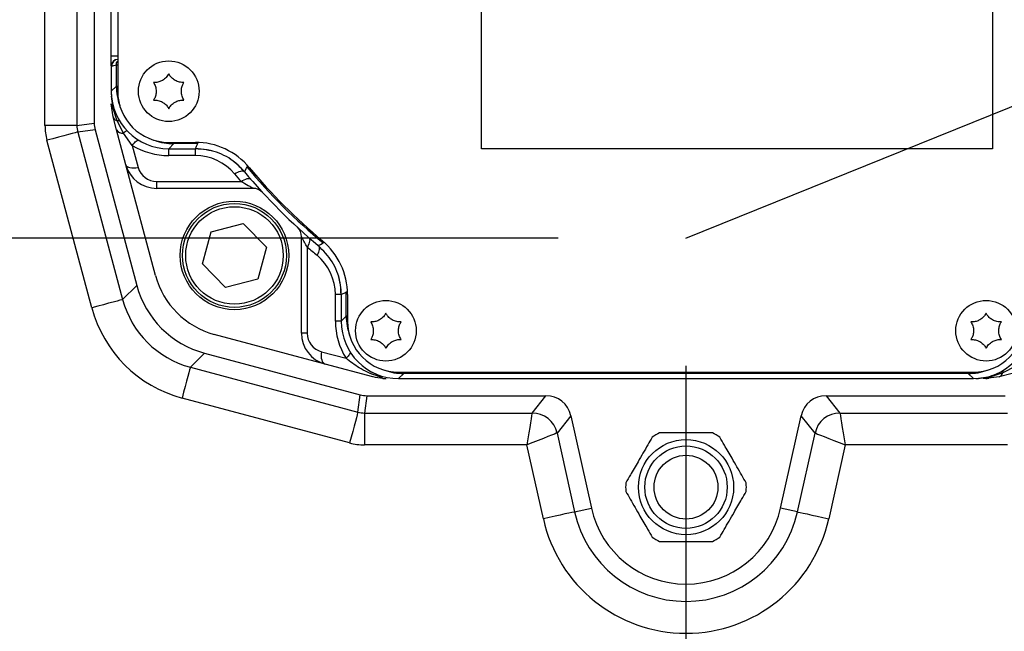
# Model space of a CAD drawing. Extents: x 0 to 8410, y 0 to 5940.
# Tile 98 of 158: x 4577 to 4731, y 2471 to 2567. Entities that reach past the tile are written whole.
import ezdxf

# ---------------------------------------------------------------- set-up
doc = ezdxf.new("R2010")
doc.units = 0
doc.header["$LTSCALE"] = 10
doc.layers.get('0').update_dxf_attribs({"linetype": 'CONTINUOUS'})
doc.styles.add('SLDTEXTSTYLE0', font='TXT', dxfattribs={"width": 0.605})
doc.dimstyles.new('SLDDIMSTYLE0', dxfattribs={"dimtxt": 50, "dimasz": 50, "dimexe": 0, "dimexo": 0.0625, "dimgap": 12.5, "dimtad": 0, "dimtih": 1, "dimtoh": 1, "dimdec": 0, "dimrnd": 1e-09, "dimzin": 12, "dimtxsty": 'SLDTEXTSTYLE0', "dimsah": 1, "dimcen": 0, "dimazin": 3, "dimtfac": 1, "dimtofl": 0, "dimtmove": 0, "dimatfit": 3, "dimtolj": 1, "dimtzin": 12})
doc.dimstyles.new('SLDDIMSTYLE1', dxfattribs={"dimtxt": 50, "dimasz": 50, "dimexe": 0, "dimexo": 0.0625, "dimgap": 12.5, "dimtad": 1, "dimdec": 1, "dimrnd": 1e-09, "dimzin": 12, "dimtxsty": 'SLDTEXTSTYLE0', "dimsah": 1, "dimcen": 0.09, "dimazin": 3, "dimtfac": 1, "dimtofl": 0, "dimtmove": 0, "dimatfit": 3, "dimtolj": 1, "dimtzin": 12})
doc.dimstyles.new('SLDDIMSTYLE2', dxfattribs={"dimtxt": 50, "dimasz": 50, "dimexe": 0, "dimexo": 0.0625, "dimgap": 12.5, "dimtad": 1, "dimdec": 0, "dimrnd": 1e-09, "dimzin": 12, "dimtxsty": 'SLDTEXTSTYLE0', "dimsah": 1, "dimcen": 0.09, "dimazin": 3, "dimtfac": 1, "dimtofl": 0, "dimtmove": 0, "dimatfit": 3, "dimtolj": 1, "dimtzin": 12})

# ---------------------------------------------------------------- blocks, each defined once
blk = doc.blocks.new('_D')
at = {"color": 7, "linetype": 'CONTINUOUS'}
for p, q in [((5541.69, 2880.46), (5679.6, 2936.17)), ((5679.6, 2936.17), (5868.77, 2936.17)), ((4681.63, 2533.02), (5541.69, 2880.46))]:
    blk.add_line(p, q, dxfattribs=at)
blk.add_solid([(5541.69, 2880.46), (5590.86, 2892.24), (5585.24, 2906.14)], dxfattribs=at)
at = {"color": 7, "linetype": 'CONTINUOUS', "insert": (5704.6, 3000.63), "char_height": 50, "attachment_point": 1, "style": 'SLDTEXTSTYLE0'}
blk.add_mtext('R928', dxfattribs=at)
blk = doc.blocks.new('_D_1')
at = {"color": 7, "linetype": 'CONTINUOUS'}
for p, q in [((4681.63, 2513.02), (4681.63, 1264.41)), ((4261.63, 1476.98), (4261.63, 1264.41)), ((4681.63, 1279.41), (4261.63, 1279.41))]:
    blk.add_line(p, q, dxfattribs=at)
for points in [[(4261.63, 1279.41), (4311.63, 1271.91), (4311.63, 1286.91)], [(4681.63, 1279.41), (4631.63, 1286.91), (4631.63, 1271.91)]]:
    blk.add_solid(points, dxfattribs=at)
at = {"color": 7, "linetype": 'CONTINUOUS', "insert": (4414.34, 1343.86), "char_height": 50, "attachment_point": 1, "style": 'SLDTEXTSTYLE0'}
blk.add_mtext('420', dxfattribs=at)
blk = doc.blocks.new('_D_5')
at = {"color": 7, "linetype": 'CONTINUOUS'}
for p, q in [((7748.62, 2513.02), (7748.62, 776.49)), ((4261.63, 1476.98), (4261.63, 776.49)), ((4261.63, 791.49), (7748.62, 791.49))]:
    blk.add_line(p, q, dxfattribs=at)
for points in [[(4261.63, 791.49), (4311.63, 783.99), (4311.63, 798.99)], [(7748.62, 791.49), (7698.62, 798.99), (7698.62, 783.99)]]:
    blk.add_solid(points, dxfattribs=at)
at = {"color": 7, "linetype": 'CONTINUOUS', "insert": (5928.74, 855.94), "char_height": 50, "attachment_point": 1, "style": 'SLDTEXTSTYLE0'}
blk.add_mtext('3487', dxfattribs=at)
blk = doc.blocks.new('_D_6')
at = {"color": 7, "linetype": 'CONTINUOUS'}
for p, q in [((4661.63, 2533.02), (3022.36, 2533.02)), ((3037.36, 1533.02), (3037.36, 2533.02)), ((4543.1, 1533.02), (3022.36, 1533.02))]:
    blk.add_line(p, q, dxfattribs=at)
for points in [[(3037.36, 2533.02), (3029.86, 2483.02), (3044.86, 2483.02)], [(3037.36, 1533.02), (3044.86, 1583.02), (3029.86, 1583.02)]]:
    blk.add_solid(points, dxfattribs=at)
at = {"color": 7, "linetype": 'CONTINUOUS', "insert": (2972.9, 1956.63), "char_height": 50, "attachment_point": 1, "rotation": 90, "style": 'SLDTEXTSTYLE0'}
blk.add_mtext('1000', dxfattribs=at)
blk = doc.blocks.new('_D_7')
at = {"color": 7, "linetype": 'CONTINUOUS'}
for p, q in [((4661.63, 4113.02), (3022.36, 4113.02)), ((3037.36, 2533.02), (3037.36, 4113.02)), ((4661.63, 2533.02), (3022.36, 2533.02))]:
    blk.add_line(p, q, dxfattribs=at)
for points in [[(3037.36, 4113.02), (3029.86, 4063.02), (3044.86, 4063.02)], [(3037.36, 2533.02), (3044.86, 2583.02), (3029.86, 2583.02)]]:
    blk.add_solid(points, dxfattribs=at)
at = {"color": 7, "linetype": 'CONTINUOUS', "insert": (2972.9, 3246.63), "char_height": 50, "attachment_point": 1, "rotation": 90, "style": 'SLDTEXTSTYLE0'}
blk.add_mtext('1580', dxfattribs=at)
blk = doc.blocks.new('_D_9')
at = {"color": 7, "linetype": 'CONTINUOUS'}
for p, q in [((6136.63, 4639.08), (2746.63, 4639.08)), ((2761.63, 4639.08), (2761.63, 1533.02)), ((3861.91, 1533.02), (2746.63, 1533.02))]:
    blk.add_line(p, q, dxfattribs=at)
for points in [[(2761.63, 4639.08), (2754.13, 4589.08), (2769.13, 4589.08)], [(2761.63, 1533.02), (2769.13, 1583.02), (2754.13, 1583.02)]]:
    blk.add_solid(points, dxfattribs=at)
at = {"color": 7, "linetype": 'CONTINUOUS', "insert": (2697.18, 3009.66), "char_height": 50, "attachment_point": 1, "rotation": 90, "style": 'SLDTEXTSTYLE0'}
blk.add_mtext('3106', dxfattribs=at)

msp = doc.modelspace()

# ---------------------------------------------------------------- linework, layer by layer
at = {"color": 7, "linetype": 'CONTINUOUS'}
for p, q in [((4649.634065, 2547.021796), (4649.634065, 2653.021743)), ((4729.634049, 2653.021743), (4729.634049, 2547.021796)), ((4588.959457, 2651.018431), (4588.959457, 2551.025082)), ((4592.634054, 2646.021773), (4592.634054, 2556.02174)), ((4591.634067, 2561.521699), (4591.634067, 2640.521695)), ((4592.634054, 2561.521699), (4591.634067, 2561.521699)), ((4591.634067, 2560.004165), (4591.634067, 2561.521699)), ((4591.634067, 2560.004165), (4591.634067, 2556.020309)), ((4592.616739, 2561.003973), (4592.634054, 2561.00433)), ((4591.634067, 2555.629303), (4591.658296, 2555.234958)), ((4591.658296, 2555.234958), (4591.732266, 2554.695775)), ((4591.906639, 2552.004387), (4591.634067, 2554.074933)), ((4592.455538, 2549.956014), (4591.906639, 2552.004387)), ((4589.095654, 2549.990346), (4595.627071, 2525.614907)), ((4593.912901, 2544.51697), (4592.455538, 2549.956014)), ((4600.63404, 2548.021724), (4604.796561, 2548.021724)), ((4600.63267, 2547.021796), (4604.797276, 2547.021796)), ((4607.42593, 2546.66989), (4606.634053, 2546.851446)), ((4729.634049, 2547.021796), (4649.634065, 2547.021796)), ((4598.56713, 2527.147164), (4593.912901, 2544.51697)), ((4613.856258, 2540.811111), (4598.742517, 2540.811111)), ((4607.27671, 2534.012606), (4612.305703, 2535.319974)), ((4612.305703, 2535.319974), (4615.952375, 2531.618347)), ((4605.894359, 2529.003729), (4607.27671, 2534.012606)), ((4621.423366, 2518.130233), (4621.423366, 2533.243944)), ((4615.952375, 2531.618347), (4614.570053, 2526.60947)), ((4609.541031, 2525.302162), (4605.894359, 2529.003729)), ((4614.570053, 2526.60947), (4609.541031, 2525.302162)), ((4627.63405, 2524.184932), (4627.63405, 2520.020356)), ((4628.634067, 2524.184276), (4628.634067, 2520.021726)), ((4625.129284, 2513.300587), (4607.759508, 2517.954816)), ((4606.227191, 2515.014757), (4630.602719, 2508.48334)), ((4632.616731, 2511.294355), (4625.129284, 2513.300587)), ((4636.634054, 2512.02171), (4726.634057, 2512.02171)), ((4732.699843, 2511.843194), (4730.651381, 2511.294355)), ((4633.977534, 2511.187841), (4634.168657, 2511.038591)), ((4634.168657, 2511.038591), (4634.687277, 2511.021723)), ((4636.632683, 2511.021723), (4726.635428, 2511.021723)), ((4727.026465, 2511.021723), (4727.420868, 2511.045982)), ((4727.420868, 2511.045982), (4727.960022, 2511.119952)), ((4728.580834, 2511.021723), (4728.104981, 2511.021723)), ((4730.651381, 2511.294355), (4728.580834, 2511.021723)), ((4631.637367, 2508.347143), (4659.706773, 2508.347143)), ((4703.561338, 2508.347143), (4731.630745, 2508.347143)), ((4663.609566, 2505.2148), (4666.819157, 2490.737368)), ((4696.448954, 2490.737368), (4699.658545, 2505.2148))]:
    msp.add_line(p, q, dxfattribs=at)
at = {"color": 8, "linetype": 'CONTINUOUS'}
for p, q in [((4581.250044, 2550.667931), (4581.250044, 2613.788773)), ((4586.246999, 2613.788773), (4586.246999, 2550.667931)), ((4591.669114, 2560.004761), (4591.634067, 2560.004165)), ((4592.428418, 2560.168912), (4592.634054, 2560.168912)), ((4592.428418, 2556.81472), (4592.428418, 2560.168912)), ((4591.634067, 2556.020309), (4592.428418, 2556.81472)), ((4592.428418, 2556.81472), (4592.634054, 2556.81472)), ((4591.915639, 2553.31104), (4591.658296, 2555.234958)), ((4592.547389, 2551.397135), (4591.915639, 2553.31104)), ((4586.246999, 2550.667931), (4581.250044, 2550.667931)), ((4586.246999, 2550.667931), (4588.959457, 2551.025082)), ((4593.524667, 2549.458076), (4592.547389, 2551.397135)), ((4589.095654, 2549.990346), (4586.383196, 2549.633314)), ((4586.383196, 2549.633314), (4593.412342, 2523.400177)), ((4594.920518, 2547.552993), (4593.524667, 2549.458076)), ((4588.585677, 2522.106876), (4581.556531, 2548.340012)), ((4594.920518, 2547.552993), (4595.844748, 2544.103672)), ((4601.42705, 2547.816088), (4600.63267, 2547.021796)), ((4601.42705, 2547.816088), (4601.42705, 2548.021724)), ((4605.170371, 2547.816088), (4601.42705, 2547.816088)), ((4605.170371, 2547.816088), (4605.170371, 2548.015405)), ((4600.63404, 2545.952727), (4600.63404, 2547.021796)), ((4604.796561, 2545.952727), (4600.63404, 2545.952727)), ((4604.796561, 2545.952727), (4604.796561, 2547.021796)), ((4598.742517, 2541.880061), (4611.954214, 2541.880061)), ((4598.742517, 2540.811111), (4598.742517, 2541.880061)), ((4624.800088, 2532.26458), (4624.927463, 2532.418718)), ((4622.32733, 2531.627883), (4622.32733, 2518.130233)), ((4593.412342, 2523.400177), (4595.627071, 2525.614907)), ((4626.730086, 2520.021726), (4626.730086, 2524.184276)), ((4627.63405, 2524.184276), (4626.730086, 2524.184276)), ((4628.62769, 2524.558057), (4628.428402, 2524.558057)), ((4628.428402, 2520.814707), (4628.428402, 2524.558057)), ((4627.63405, 2520.021726), (4626.730086, 2520.021726)), ((4627.63405, 2520.020356), (4628.428402, 2520.814707)), ((4628.634067, 2520.814707), (4628.428402, 2520.814707)), ((4622.32733, 2518.130233), (4621.423366, 2518.130233)), ((4606.227191, 2515.014757), (4604.012491, 2512.800028)), ((4624.550881, 2515.232434), (4628.395559, 2514.202287)), ((4604.012491, 2512.800028), (4630.245598, 2505.770912)), ((4637.427034, 2511.816074), (4636.632683, 2511.021723)), ((4637.427034, 2512.02171), (4637.427034, 2511.816074)), ((4725.841077, 2511.816074), (4637.427034, 2511.816074)), ((4725.841077, 2512.02171), (4725.841077, 2511.816074)), ((4726.635428, 2511.021723), (4725.841077, 2511.816074)), ((4731.258692, 2511.935105), (4729.344728, 2511.303295)), ((4733.19778, 2512.912323), (4731.258692, 2511.935105)), ((4729.344728, 2511.303295), (4727.420868, 2511.045982)), ((4628.952297, 2500.944187), (4602.71919, 2507.973363)), ((4630.245598, 2505.770912), (4630.602719, 2508.48334)), ((4631.637367, 2508.347143), (4631.280245, 2505.634655)), ((4657.529803, 2505.634655), (4659.706773, 2508.347143)), ((4703.561338, 2508.347143), (4705.738308, 2505.634655)), ((4631.280245, 2505.634655), (4657.529803, 2505.634655)), ((4631.280245, 2505.634655), (4631.280245, 2500.6377)), ((4705.738308, 2505.634655), (4731.987866, 2505.634655)), ((4663.609566, 2505.2148), (4661.432596, 2502.502372)), ((4701.835515, 2502.502372), (4699.658545, 2505.2148)), ((4661.432596, 2502.502372), (4664.170982, 2490.150263)), ((4699.097129, 2490.150263), (4701.835515, 2502.502372)), ((4656.727703, 2500.6377), (4631.280245, 2500.6377)), ((4659.292491, 2489.068736), (4656.727703, 2500.6377)), ((4706.540408, 2500.6377), (4703.97562, 2489.068736)), ((4731.987866, 2500.6377), (4706.540408, 2500.6377)), ((4664.170982, 2490.150263), (4666.819157, 2490.737368)), ((4699.097129, 2490.150263), (4696.448954, 2490.737368))]:
    msp.add_line(p, q, dxfattribs=at)
at = {"color": 8, "linetype": 'CONTINUOUS', "flags": 128}
for points in [[(4586.383196, 2549.633314), (4586.262377, 2549.600889), (4585.968616, 2549.522211), (4585.512729, 2549.400021), (4584.911468, 2549.23897), (4584.186914, 2549.044778), (4583.36574, 2548.824717), (4582.478048, 2548.586895), (4581.556531, 2548.340012)], [(4594.920518, 2547.552993), (4595.084341, 2547.754337), (4595.244737, 2547.93184), (4595.398309, 2548.081805), (4595.541807, 2548.201014), (4595.672252, 2548.286964), (4595.786842, 2548.337867), (4595.883222, 2548.352649), (4595.947089, 2548.337628)], [(4604.797276, 2547.021796), (4604.985954, 2547.423889), (4605.170371, 2547.816088)], [(4593.912901, 2544.51697), (4593.986811, 2544.36772), (4594.121577, 2544.240286), (4594.312819, 2544.138958), (4594.554247, 2544.066955), (4594.837966, 2544.026543), (4595.154645, 2544.019272), (4595.493944, 2544.045259), (4595.844748, 2544.103672)], [(4612.876894, 2544.187714), (4612.706484, 2543.85977), (4612.479897, 2543.422272)], [(4610.943558, 2543.07275), (4611.197712, 2543.226888), (4611.445489, 2543.353845), (4611.680688, 2543.450286), (4611.897381, 2543.514063), (4612.090143, 2543.543269), (4612.254175, 2543.537428), (4612.385335, 2543.496539), (4612.480315, 2543.421795)], [(4611.954214, 2541.880061), (4612.204017, 2542.037179), (4612.447592, 2542.167355), (4612.678917, 2542.267134), (4612.892242, 2542.334248), (4613.082262, 2542.367031), (4613.244297, 2542.364528), (4613.374295, 2542.326857), (4613.469007, 2542.254974)], [(4622.54438, 2533.136417), (4622.629674, 2533.032348), (4622.683438, 2532.896449), (4622.704419, 2532.732), (4622.69214, 2532.542636), (4622.64693, 2532.332649), (4622.569801, 2532.106747), (4622.462453, 2531.870057), (4622.32733, 2531.627883)], [(4624.034049, 2531.867971), (4624.123695, 2531.763484), (4624.181958, 2531.626155), (4624.207469, 2531.459143), (4624.199661, 2531.266202), (4624.158742, 2531.051924), (4624.085577, 2530.821075), (4623.981925, 2530.57902), (4623.850109, 2530.331244)], [(4624.034556, 2531.867613), (4624.370964, 2532.041778), (4624.800088, 2532.26458)], [(4628.428402, 2524.558057), (4628.036263, 2524.37364), (4627.63405, 2524.184932)], [(4593.412342, 2523.400177), (4593.291523, 2523.367812), (4592.997762, 2523.289074), (4592.541875, 2523.166944), (4591.940614, 2523.005833), (4591.21606, 2522.811701), (4590.394886, 2522.59164), (4589.507194, 2522.353818), (4588.585677, 2522.106876)], [(4624.550881, 2515.232434), (4624.503316, 2514.885833), (4624.492111, 2514.550199), (4624.517651, 2514.236321), (4624.579104, 2513.954093), (4624.674501, 2513.712456), (4624.800803, 2513.519217), (4624.954017, 2513.380458), (4625.129284, 2513.300587)], [(4629.005255, 2515.245308), (4629.027994, 2515.175273), (4629.027428, 2515.072276), (4628.995003, 2514.953245), (4628.931316, 2514.820387), (4628.837528, 2514.676084), (4628.715398, 2514.523079), (4628.567161, 2514.364173), (4628.395559, 2514.202287)], [(4604.012491, 2512.800028), (4603.980126, 2512.679209), (4603.901388, 2512.385418), (4603.779258, 2511.929561), (4603.618147, 2511.32827), (4603.424015, 2510.603775), (4603.203954, 2509.782543), (4602.966102, 2508.89491), (4602.71919, 2507.973363)], [(4630.245598, 2505.770912), (4630.213233, 2505.650033), (4630.134525, 2505.356302), (4630.012365, 2504.900386), (4629.851254, 2504.299154), (4629.657122, 2503.5746), (4629.437091, 2502.753426), (4629.199239, 2501.865734), (4628.952297, 2500.944187)], [(4657.529803, 2505.634655), (4657.509716, 2505.509605), (4657.4609, 2505.205442), (4657.385143, 2504.733493), (4657.285215, 2504.111041), (4657.164814, 2503.360917), (4657.028349, 2502.510776), (4656.880828, 2501.591791), (4656.727703, 2500.6377)], [(4705.738308, 2505.634655), (4705.758395, 2505.509605), (4705.807211, 2505.205442), (4705.882969, 2504.733493), (4705.982896, 2504.111041), (4706.103297, 2503.360917), (4706.239762, 2502.510776), (4706.387254, 2501.591791), (4706.540408, 2500.6377)], [(4661.432596, 2502.502372), (4661.314817, 2502.455642), (4661.028447, 2502.342154), (4660.584064, 2502.166082), (4659.998002, 2501.933803), (4659.291746, 2501.6539), (4658.491256, 2501.336624), (4657.625975, 2500.993718), (4656.727703, 2500.6377)], [(4701.835515, 2502.502372), (4701.953294, 2502.455642), (4702.239635, 2502.342154), (4702.684017, 2502.166082), (4703.27011, 2501.933803), (4703.976365, 2501.6539), (4704.776855, 2501.336624), (4705.642136, 2500.993718), (4706.540408, 2500.6377)], [(4664.170982, 2490.150263), (4664.048853, 2490.123202), (4663.751932, 2490.057339), (4663.291158, 2489.955236), (4662.683459, 2489.82047), (4661.951127, 2489.658167), (4661.121132, 2489.474108), (4660.223903, 2489.275207), (4659.292491, 2489.068736)], [(4699.097129, 2490.150263), (4699.219259, 2490.123202), (4699.516179, 2490.057339), (4699.976953, 2489.955236), (4700.584652, 2489.82047), (4701.316985, 2489.658167), (4702.146979, 2489.474108), (4703.044178, 2489.275207), (4703.97562, 2489.068736)]]:
    msp.add_lwpolyline(points, dxfattribs=at)
at = {"color": 7, "linetype": 'CONTINUOUS'}
for centre, radius in [((4681.634054, 2533.021738), 240), ((4681.634054, 2533.021738), 239.9), ((4681.634054, 2533.021738), 239.75), ((4681.634054, 2533.021738), 188.5), ((4681.634054, 2533.021738), 180), ((4600.634054, 2556.021738), 4.75), ((4610.923376, 2530.31106), 8.5), ((4610.923376, 2530.31106), 8.135), ((4634.634054, 2518.521738), 4.75), ((4728.634054, 2518.521738), 4.75), ((4681.634054, 2494.021738), 7.45), ((4681.634054, 2494.021738), 5)]:
    msp.add_circle(centre, radius, dxfattribs=at)
at = {"color": 8, "linetype": 'CONTINUOUS'}
for centre, radius in [((4681.634054, 2533.021738), 238.265325), ((4681.634054, 2533.021738), 226.649285), ((4681.634054, 2533.021738), 222.784345), ((4681.634054, 2533.021738), 189.3), ((4681.634054, 2533.021738), 187.873855), ((4681.634054, 2533.021738), 180.626145), ((4681.634054, 2533.021738), 179.108271), ((4610.923376, 2530.31106), 7.635), ((4681.634054, 2494.021738), 6.45)]:
    msp.add_circle(centre, radius, dxfattribs=at)
at = {"color": 7, "linetype": 'CONTINUOUS'}
for centre, radius, start, end in [((4681.634054, 2533.021738), 221, 106.1773934, 193.8226066), ((4681.634054, 2533.021738), 190, 106.34299281, 193.65700719), ((4600.634054, 2556.021738), 8, 180, 270), ((4604.796563, 2537.021738), 11, 39.7918195, 90), ((4604.796563, 2537.021738), 10, 79.41178994, 90.00000001), ((4598.74253, 2545.81106), 5, 195, 270), ((4604.796563, 2537.021738), 10, 39.79181949, 56.77262458), ((4681.634054, 2601.021738), 90, 219.79141064, 230.20858936), ((4681.634054, 2601.021738), 89, 219.7918195, 230.2081805), ((4613.856244, 2538.81106), 2, 42.54764167, 90), ((4619.423376, 2533.243928), 2, 0, 47.45235833), ((4617.634054, 2524.184247), 11, 360, 50.2081805), ((4611.124154, 2530.511838), 13, 195, 255), ((4617.634054, 2524.184247), 10, 0.00000001, 16.98096819), ((4636.634054, 2520.021738), 8, 180, 270), ((4726.634054, 2520.021738), 8, 270, 360), ((4626.423376, 2518.130214), 5, 180, 255), ((4681.634054, 2494.021738), 9.45, 115.91139375, 124.08860625), ((4681.634054, 2494.021738), 9.45, 55.91139375, 64.08860625), ((4681.634054, 2494.021738), 9.45, 175.91139375, 184.08860625), ((4681.634054, 2494.021738), 9.45, 355.91139375, 4.08860625), ((4681.634054, 2494.021738), 15.174604, 192.5, 347.5), ((4681.634054, 2494.021738), 9.45, 235.91139375, 244.08860625), ((4681.634054, 2494.021738), 9.45, 295.91139375, 304.08860625), ((4681.634054, 2533.021738), 190, 196.34299281, 283.65700719)]:
    msp.add_arc(centre, radius, start, end, dxfattribs=at)
at = {"color": 8, "linetype": 'CONTINUOUS'}
for centre, radius, start, end in [((4681.634054, 2533.021738), 177.661387, 118.77720396, 61.22279604), ((4681.634054, 2533.021738), 130.983186, 138.71242582, 41.28757418), ((4681.634054, 2533.021738), 128.842014, 141.18051452, 38.81948548), ((4591.634206, 2562.004435), 2, 271, 293.39718082), ((4592.669064, 2560.004773), 0.99995, 91.0054141, 180.00071638), ((4592.858056, 2554.092257), 1.224111, 180.81088562, 219.65706368), ((4592.810546, 2552.316482), 0.956269, 199.04844342, 254.02658748), ((4591.87779, 2553.072083), 0.241936, 26.21499352, 80.99940288), ((4592.688057, 2550.991099), 0.429712, 51.85929774, 109.10833085), ((4593.356152, 2550.492995), 1.048548, 210.80506721, 279.24826162), ((4594.518773, 2548.521528), 1.365785, 107.5404894, 136.70764941), ((4600.634054, 2556.952719), 11, 238.70707113, 270), ((4604.796563, 2537.952719), 8, 39.7918195, 90), ((4604.177861, 2554.864422), 13.771901, 309.17202484, 310.00398376), ((4681.634054, 2601.021738), 89.205642, 219.57679247, 230.42320753), ((4598.74253, 2544.880079), 3, 195, 270), ((4681.634054, 2601.952719), 92, 219.7918195, 220.76540944), ((4682.730097, 2601.021738), 92, 228.96258061, 230.2081805), ((4618.730097, 2524.184247), 8, 360, 50.2081805), ((4637.730097, 2520.021738), 11, 180, 211.94086143), ((4625.327333, 2518.130214), 3, 180, 255), ((4730.339299, 2512.198334), 0.956333, 289.04624853, 344.02316688), ((4731.664184, 2512.075894), 0.429238, 141.83524519, 199.14737452), ((4728.563382, 2512.24606), 1.224461, 270.81665501, 309.65129429), ((4729.590787, 2511.262301), 0.249451, 119.85217813, 170.5410794), ((4657.525488, 2501.631717), 4.00294, 12.56245497, 89.93823789), ((4705.742623, 2501.631717), 4.00294, 90.06176211, 167.43754503), ((4681.634054, 2494.021738), 17.887057, 192.5, 347.5), ((4681.634054, 2494.021738), 22.884011, 192.5, 347.5)]:
    msp.add_arc(centre, radius, start, end, dxfattribs=at)
at = {"color": 7, "linetype": 'CONTINUOUS'}
for centre, major_axis, ratio, start_param, end_param in [((4592.634206, 2560.004133), (1, 0.017455), 0.9998476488, 1.5707963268, 3.1241420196), ((4600.635425, 2556.023109), (-6.3659, -6.3659), 0.9996954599, 5.497939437, 7.0684311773), ((4592.961888, 2551.025682), (3.968239, 0.522429), 0.9993802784, 3.0107731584, 3.2724121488), ((4610.122049, 2529.509733), (10.615221, 10.615221), 0.9991880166, 2.6183455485, 3.6648397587), ((4636.635425, 2520.023109), (-6.3659, -6.3659), 0.9996954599, 5.497939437, 7.0684311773), ((4726.632683, 2520.023109), (6.3659, -6.3659), 0.9996954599, 5.497939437, 7.0684311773), ((4631.637998, 2512.349572), (0.522429, 3.968239), 0.9993802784, 3.0107731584, 3.2724121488), ((4659.702858, 2504.344696), (2.506203, 3.122664), 0.9989990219, 5.6073590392, 6.9590115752), ((4703.56525, 2504.344696), (2.506203, -3.122664), 0.9989990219, 2.4657663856, 3.8174189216)]:
    msp.add_ellipse(centre, major_axis=major_axis, ratio=ratio, start_param=start_param, end_param=end_param, dxfattribs=at)
at = {"color": 8, "linetype": 'CONTINUOUS'}
for centre, major_axis, ratio, start_param, end_param in [((4601.42963, 2556.817314), (6.365684, 6.365684), 0.9997292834, 2.3563467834, 2.6985421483), ((4590.255528, 2550.669383), (8.928537, 1.175464), 0.9993802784, 3.0107731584, 3.2724121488), ((4590.255528, 2550.669383), (3.974385, 0.523238), 0.997834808, 3.0107731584, 3.2724121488), ((4601.42963, 2556.817314), (6.365684, 6.365684), 0.9997292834, 3.584643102, 3.9268385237), ((4607.912315, 2527.299999), (10.620965, 10.620965), 0.9986476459, 2.6183455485, 3.6648397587), ((4607.912315, 2527.299999), (14.153628, 14.153628), 0.9991880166, 2.6183455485, 3.6648397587), ((4637.42963, 2520.817314), (6.365684, 6.365684), 0.9997292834, 2.3563467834, 2.698547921), ((4637.42963, 2520.817314), (6.365684, 6.365684), 0.9997292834, 3.5846373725, 3.9268385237), ((4725.838477, 2520.817314), (6.365684, -6.365684), 0.9997292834, 5.497939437, 5.8401335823), ((4631.281699, 2509.643213), (0.523238, 3.974385), 0.997834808, 3.0107731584, 3.2724121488), ((4631.281699, 2509.643213), (1.175464, 8.928537), 0.9993802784, 3.0107731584, 3.2724121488)]:
    msp.add_ellipse(centre, major_axis=major_axis, ratio=ratio, start_param=start_param, end_param=end_param, dxfattribs=at)
for points, knots in [([(4406.189712, 2272.154261), (4412.875527, 2291.131599), (4421.873058, 2316.67062), (4433.366218, 2348.701058), (4439.160462, 2364.731391), (4442.76477, 2377.450467), (4444.360716, 2385.926919), (4445.332328, 2393.720848), (4445.819222, 2401.260519), (4445.82666, 2409.281425), (4445.20111, 2418.567875), (4443.621867, 2428.587461), (4440.971547, 2439.23079), (4437.736065, 2448.593526), (4434.777603, 2456.927253), (4431.765273, 2466.876341), (4428.470361, 2479.510866), (4425.531967, 2494.952915), (4423.544316, 2510.653322), (4422.634029, 2525.695567), (4422.601245, 2540.006693), (4423.285119, 2553.489024), (4424.758315, 2567.619176), (4427.156942, 2582.338335), (4430.601829, 2597.638673), (4435.023113, 2612.890013), (4440.443698, 2628.022871), (4446.143276, 2641.291225), (4451.756997, 2652.648734), (4457.898274, 2663.847104), (4465.605516, 2676.301403), (4474.400585, 2688.706634), (4483.363122, 2699.940696), (4492.350461, 2710.070446), (4502.555943, 2720.407252), (4513.716925, 2730.481355), (4525.882382, 2740.216665), (4538.795593, 2749.351382), (4552.464518, 2757.770508), (4565.23902, 2764.58348), (4576.739617, 2769.974884), (4588.551461, 2774.91998), (4602.385414, 2779.850747), (4618.202917, 2784.363913), (4634.160545, 2787.862664), (4648.449337, 2790.069213), (4661.07016, 2791.333243), (4673.836034, 2792.079773), (4688.499293, 2792.14467), (4702.32733, 2791.3682), (4710.604154, 2790.428891), (4713.407429, 2790.110757)], [0, 0, 0, 0, 0.0851721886, 0.1146216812, 0.1440661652, 0.1572979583, 0.1705328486, 0.1805320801, 0.1905314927, 0.2024956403, 0.2144596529, 0.2298960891, 0.2453709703, 0.2608292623, 0.2718184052, 0.2828089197, 0.3048255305, 0.3270666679, 0.3493070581, 0.3717780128, 0.3908128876, 0.4098612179, 0.4288961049, 0.4509229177, 0.4729500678, 0.4952453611, 0.5180983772, 0.5409509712, 0.5563314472, 0.5717119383, 0.5949996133, 0.6182871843, 0.6360383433, 0.6558102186, 0.6755820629, 0.697498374, 0.7194153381, 0.7415008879, 0.7644128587, 0.7873256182, 0.8027452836, 0.8181649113, 0.8415156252, 0.8648671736, 0.8877472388, 0.9106265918, 0.9260256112, 0.9414246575, 0.9647413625, 0.9880582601, 1, 1, 1, 1]), ([(4793.548109, 2142.577221), (4823.534477, 2217.15171), (4863.243029, 2315.904749), (4905.66641, 2418.530972), (4918.322257, 2451.480927), (4922.836275, 2465.860733), (4926.428715, 2480.424088), (4929.102726, 2495.181908), (4930.813853, 2508.857633), (4931.780755, 2522.824909), (4931.957773, 2536.966374), (4931.318792, 2551.314625), (4929.87996, 2565.385692), (4927.679066, 2579.213791), (4924.76329, 2592.684393), (4921.049765, 2606.18356), (4916.537428, 2619.586424), (4911.195318, 2632.917759), (4904.692435, 2646.767935), (4896.870493, 2661.003667), (4887.697668, 2675.313786), (4877.627082, 2688.875785), (4866.779235, 2701.605716), (4855.813616, 2712.868119), (4844.934599, 2722.76729), (4834.179662, 2731.523374), (4822.866532, 2739.724665), (4810.927057, 2747.398161), (4798.470797, 2754.439398), (4785.66902, 2760.736131), (4772.651868, 2766.244501), (4759.468774, 2770.966813), (4745.980927, 2774.961202), (4732.252385, 2778.195651), (4718.301036, 2780.66227), (4703.427334, 2782.434178), (4687.659662, 2783.339746), (4670.917913, 2783.194842), (4654.054211, 2781.900082), (4637.155762, 2779.441443), (4621.479497, 2776.0583), (4607.026174, 2771.998751), (4593.782771, 2767.457961), (4580.760291, 2762.148022), (4568.023094, 2756.098952), (4555.586049, 2749.322509), (4542.70786, 2741.338977), (4529.563106, 2731.964771), (4516.417351, 2721.184611), (4504.106147, 2709.614492), (4492.709694, 2697.36993), (4482.094407, 2684.314361), (4472.337448, 2670.483872), (4463.495989, 2655.987946), (4455.704739, 2641.020328), (4449.016854, 2625.710386), (4443.797476, 2611.219475), (4439.809425, 2597.7026), (4436.856783, 2585.394952), (4434.561555, 2573.144813), (4432.919248, 2561.224791), (4431.834533, 2549.480678), (4431.27474, 2538.034713), (4431.244253, 2525.34308), (4431.914322, 2511.431873), (4433.508047, 2496.223591), (4435.990204, 2481.102975), (4438.897822, 2467.824317), (4442.149375, 2456.460586), (4445.174019, 2446.85453), (4447.66923, 2437.067359), (4449.441526, 2427.057306), (4450.515705, 2416.904184), (4450.857698, 2406.610373), (4450.445459, 2396.2753), (4449.395084, 2387.001861), (4447.641758, 2377.241024), (4445.132449, 2367.029955), (4441.586123, 2355.393715), (4437.640645, 2343.874694), (4433.523395, 2332.411009), (4427.262534, 2314.255258), (4422.546176, 2299.866657), (4419.093849, 2289.334347)], [0, 0, 0, 0, 0.1660044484, 0.2198264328, 0.2293573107, 0.2388868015, 0.2509342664, 0.2603116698, 0.2698483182, 0.2793849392, 0.2892131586, 0.2990415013, 0.3090324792, 0.3184098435, 0.3279466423, 0.337483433, 0.3473112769, 0.3571391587, 0.3671296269, 0.3788951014, 0.3906604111, 0.4022083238, 0.4137564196, 0.4251779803, 0.4346491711, 0.4441203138, 0.4538067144, 0.4634931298, 0.4734179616, 0.4833427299, 0.4929421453, 0.5025956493, 0.512249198, 0.5219798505, 0.5317105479, 0.5414948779, 0.5529003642, 0.5643057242, 0.5760483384, 0.5878047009, 0.5995474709, 0.6091444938, 0.6187956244, 0.6284469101, 0.6381749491, 0.6479030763, 0.6576841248, 0.6694522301, 0.6812206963, 0.6927700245, 0.7043195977, 0.7157429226, 0.7274965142, 0.7392500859, 0.7507851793, 0.7623202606, 0.7737298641, 0.7825722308, 0.7914148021, 0.7998588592, 0.8083031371, 0.8162569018, 0.8242105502, 0.8319628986, 0.8424611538, 0.852959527, 0.8635271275, 0.8740946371, 0.8810122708, 0.8879320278, 0.8948936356, 0.9018552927, 0.9089092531, 0.9159630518, 0.9231082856, 0.930253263, 0.9352191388, 0.9435822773, 0.9519516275, 0.9603363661, 0.9687274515, 0.9771088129, 1, 1, 1, 1]), ([(4613.856258, 2540.811111), (4613.85123, 2540.813822), (4613.836652, 2540.82168), (4613.725892, 2540.882136), (4613.490754, 2541.011071), (4612.950995, 2541.308837), (4612.34637, 2541.655329), (4611.954214, 2541.880061)], [0, 0, 0, 0, 0.0777134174, 0.2252984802, 0.2685162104, 0.5255654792, 1, 1, 1, 1]), ([(4622.32733, 2531.627883), (4622.256955, 2531.75084), (4622.03148, 2532.14478), (4621.73135, 2532.682095), (4621.508484, 2533.087783), (4621.431345, 2533.229334), (4621.425483, 2533.240068), (4621.423366, 2533.243944)], [0, 0, 0, 0, 0.170740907, 0.547036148, 0.785938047, 0.9226906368, 1, 1, 1, 1]), ([(4633.977534, 2511.187841), (4633.6834, 2511.283447), (4632.510674, 2511.664634), (4630.486795, 2512.578268), (4629.063204, 2513.683805), (4628.395559, 2514.202287)], [0, 0, 0, 0, 0.15093924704, 0.60180241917, 1, 1, 1, 1])]:
    msp.add_open_spline(points, degree=3, knots=knots, dxfattribs=at)
at = {"color": 7, "linetype": 'CONTINUOUS'}
for points, knots in [([(4592.428418, 2560.168912), (4592.430976, 2560.218718), (4592.439261, 2560.380005), (4592.498605, 2560.592384), (4592.602543, 2560.715755), (4592.634054, 2560.753157)], [0, 0, 0, 0, 0.2374094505, 0.7688073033, 1, 1, 1, 1]), ([(4600.63404, 2558.771779), (4600.516364, 2558.575311), (4600.279135, 2558.179242), (4599.702097, 2557.719927), (4599.070109, 2557.457085), (4598.586149, 2557.385931), (4598.324689, 2557.394369), (4598.252477, 2557.3967)], [0, 0, 0, 0, 0.2469091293, 0.49775651, 0.7104372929, 0.9200268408, 1, 1, 1, 1]), ([(4603.015633, 2557.3967), (4602.786626, 2557.400374), (4602.324981, 2557.40778), (4601.638737, 2557.677992), (4601.095203, 2558.093888), (4600.79138, 2558.477265), (4600.668096, 2558.708033), (4600.63404, 2558.771779)], [0, 0, 0, 0, 0.24692566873, 0.49776649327, 0.71042020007, 0.92000806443, 1, 1, 1, 1]), ([(4598.252477, 2557.3967), (4598.363789, 2557.196549), (4598.588181, 2556.793068), (4598.697388, 2556.063676), (4598.608957, 2555.385003), (4598.428811, 2554.930203), (4598.290632, 2554.708107), (4598.252477, 2554.64678)], [0, 0, 0, 0, 0.2469230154, 0.4977687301, 0.710439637, 0.9200445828, 1, 1, 1, 1]), ([(4603.015633, 2554.64678), (4602.904326, 2554.846931), (4602.679943, 2555.250414), (4602.570671, 2555.979803), (4602.659166, 2556.658474), (4602.839299, 2557.113276), (4602.977478, 2557.335373), (4603.015633, 2557.3967)], [0, 0, 0, 0, 0.2469223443, 0.4977688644, 0.710440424, 0.9200448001, 1, 1, 1, 1]), ([(4598.252477, 2554.64678), (4598.481484, 2554.643106), (4598.943129, 2554.635699), (4599.629376, 2554.365489), (4600.172901, 2553.949589), (4600.476747, 2553.566226), (4600.599996, 2553.335447), (4600.63404, 2553.271701)], [0, 0, 0, 0, 0.2469267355, 0.4977686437, 0.7104232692, 0.920012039, 1, 1, 1, 1]), ([(4600.63404, 2553.271701), (4600.751728, 2553.468168), (4600.988977, 2553.864231), (4601.566012, 2554.323554), (4602.198002, 2554.586394), (4602.681962, 2554.657548), (4602.943422, 2554.64911), (4603.015633, 2554.64678)], [0, 0, 0, 0, 0.2469130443, 0.497759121, 0.7104387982, 0.9200272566, 1, 1, 1, 1]), ([(4612.479897, 2543.422272), (4612.019123, 2543.910308), (4610.789439, 2545.212748), (4608.162343, 2546.685373), (4605.918956, 2546.909656), (4604.797276, 2547.021796)], [0, 0, 0, 0, 0.2305514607, 0.6152804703, 1, 1, 1, 1]), ([(4627.63405, 2524.184932), (4627.592368, 2524.854859), (4627.481132, 2526.64264), (4626.404843, 2529.455467), (4624.824652, 2531.063564), (4624.034556, 2531.867613)], [0, 0, 0, 0, 0.2305611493, 0.615280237, 1, 1, 1, 1]), ([(4634.63405, 2521.271755), (4634.516362, 2521.075291), (4634.279111, 2520.679233), (4633.702099, 2520.219881), (4633.070085, 2519.957168), (4632.586143, 2519.885854), (4632.324688, 2519.894381), (4632.252487, 2519.896736)], [0, 0, 0, 0, 0.2469163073, 0.4977656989, 0.7104315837, 0.9200348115, 1, 1, 1, 1]), ([(4637.015613, 2519.896736), (4636.786618, 2519.900417), (4636.324996, 2519.907837), (4635.638713, 2520.177958), (4635.095195, 2520.593907), (4634.791413, 2520.977311), (4634.668107, 2521.20803), (4634.63405, 2521.271755)], [0, 0, 0, 0, 0.2469209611, 0.4977592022, 0.7104363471, 0.9200221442, 1, 1, 1, 1]), ([(4728.634061, 2521.271755), (4728.516373, 2521.075291), (4728.279122, 2520.679233), (4727.702111, 2520.219881), (4727.070097, 2519.957168), (4726.586155, 2519.885854), (4726.3247, 2519.894381), (4726.252498, 2519.896736)], [0, 0, 0, 0, 0.2469163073, 0.4977656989, 0.7104315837, 0.9200348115, 1, 1, 1, 1]), ([(4731.015625, 2519.896736), (4730.786631, 2519.900417), (4730.325009, 2519.907838), (4729.63872, 2520.177956), (4729.095217, 2520.593919), (4728.791378, 2520.977294), (4728.668107, 2521.208029), (4728.634061, 2521.271755)], [0, 0, 0, 0, 0.2469205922, 0.4977584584, 0.7104352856, 0.9200265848, 1, 1, 1, 1]), ([(4632.252487, 2519.896736), (4632.363798, 2519.696585), (4632.58819, 2519.293103), (4632.697395, 2518.563715), (4632.608973, 2517.885032), (4632.428797, 2517.430245), (4632.290641, 2517.208104), (4632.252487, 2517.146756)], [0, 0, 0, 0, 0.2469192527, 0.497761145, 0.7104288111, 0.9200305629, 1, 1, 1, 1]), ([(4637.015613, 2517.146756), (4636.904318, 2517.346908), (4636.679967, 2517.750382), (4636.570678, 2518.479756), (4636.659172, 2519.158433), (4636.8393, 2519.61325), (4636.977458, 2519.835388), (4637.015613, 2519.896736)], [0, 0, 0, 0, 0.2469164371, 0.4977416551, 0.7104309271, 0.9200302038, 1, 1, 1, 1]), ([(4726.252498, 2519.896736), (4726.363793, 2519.696583), (4726.588154, 2519.293094), (4726.697428, 2518.563716), (4726.608948, 2517.885031), (4726.428764, 2517.430257), (4726.290641, 2517.208104), (4726.252498, 2517.146756)], [0, 0, 0, 0, 0.2469167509, 0.4977615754, 0.7104316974, 0.9200346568, 1, 1, 1, 1]), ([(4731.015625, 2517.146756), (4730.904313, 2517.346907), (4730.67993, 2517.750373), (4730.570717, 2518.479755), (4730.659131, 2519.158442), (4730.839314, 2519.613247), (4730.977471, 2519.835388), (4731.015625, 2519.896736)], [0, 0, 0, 0, 0.24691922, 0.4977417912, 0.7104288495, 0.9200305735, 1, 1, 1, 1]), ([(4632.252487, 2517.146756), (4632.481481, 2517.143075), (4632.943103, 2517.135655), (4633.629386, 2516.865531), (4634.172921, 2516.44958), (4634.476699, 2516.066141), (4634.600002, 2515.83544), (4634.63405, 2515.771736)], [0, 0, 0, 0, 0.2469208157, 0.4977589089, 0.7104359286, 0.9200420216, 1, 1, 1, 1]), ([(4634.63405, 2515.771736), (4634.751733, 2515.968207), (4634.98897, 2516.364268), (4635.566036, 2516.823528), (4636.197997, 2517.086343), (4636.681957, 2517.157636), (4636.943412, 2517.14911), (4637.015613, 2517.146756)], [0, 0, 0, 0, 0.2469174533, 0.4977557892, 0.7104302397, 0.9200344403, 1, 1, 1, 1]), ([(4726.252498, 2517.146756), (4726.481493, 2517.143075), (4726.943116, 2517.135655), (4727.629393, 2516.865528), (4728.172944, 2516.449592), (4728.476665, 2516.066123), (4728.600002, 2515.83544), (4728.634061, 2515.771736)], [0, 0, 0, 0, 0.24692118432, 0.49775965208, 0.71043698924, 0.92003758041, 1, 1, 1, 1]), ([(4728.634061, 2515.771736), (4728.751747, 2515.968205), (4728.988982, 2516.364256), (4729.566025, 2516.823545), (4730.197998, 2517.086332), (4730.681951, 2517.157637), (4730.943413, 2517.149111), (4731.015625, 2517.146756)], [0, 0, 0, 0, 0.2469171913, 0.4977476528, 0.7104309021, 0.9200256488, 1, 1, 1, 1]), ([(4632.396223, 2512.081911), (4632.787022, 2511.90043), (4633.35196, 2511.638082), (4633.830138, 2511.293926), (4633.977534, 2511.187841)], [0, 0, 0, 0, 0.6917543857, 1, 1, 1, 1]), ([(4634.168657, 2511.038591), (4633.648754, 2511.097364), (4633.124499, 2511.156628), (4632.620912, 2511.29322), (4632.616731, 2511.294355)], [0, 0, 0, 0, 0.9916959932, 1, 1, 1, 1]), ([(4685.76351, 2502.521743), (4685.65253, 2502.521743), (4685.046184, 2502.521743), (4683.640772, 2502.521743), (4681.355512, 2502.521743), (4679.149675, 2502.521743), (4677.875618, 2502.521743), (4677.504601, 2502.521743)], [0, 0, 0, 0, 0.0455596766, 0.2489172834, 0.5003429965, 0.8544954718, 1, 1, 1, 1]), ([(4676.337572, 2501.847972), (4676.107218, 2501.448971), (4675.415382, 2500.250626), (4674.225661, 2498.190015), (4673.042904, 2496.141395), (4672.44385, 2495.103843), (4672.208103, 2494.695534)], [0, 0, 0, 0, 0.1784909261, 0.5360719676, 0.8174296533, 1, 1, 1, 1]), ([(4691.060009, 2494.695534), (4690.829653, 2495.094515), (4690.137798, 2496.292821), (4688.948105, 2498.35344), (4687.765323, 2500.402056), (4687.166284, 2501.439642), (4686.930539, 2501.847972)], [0, 0, 0, 0, 0.1784853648, 0.5360664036, 0.8174240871, 1, 1, 1, 1]), ([(4672.208103, 2493.347933), (4672.438458, 2492.948952), (4673.130313, 2491.750646), (4674.320007, 2489.690027), (4675.502788, 2487.641411), (4676.101827, 2486.603825), (4676.337572, 2486.195494)], [0, 0, 0, 0, 0.1784853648, 0.5360664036, 0.8174240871, 1, 1, 1, 1]), ([(4686.930539, 2486.195494), (4687.160893, 2486.594496), (4687.852729, 2487.79284), (4689.04245, 2489.853452), (4690.225207, 2491.902072), (4690.824262, 2492.939623), (4691.060009, 2493.347933)], [0, 0, 0, 0, 0.1784909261, 0.5360719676, 0.8174296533, 1, 1, 1, 1]), ([(4677.504601, 2485.521724), (4677.615581, 2485.521724), (4678.221927, 2485.521724), (4679.627329, 2485.521724), (4681.912589, 2485.521724), (4684.118428, 2485.521724), (4685.392493, 2485.521724), (4685.76351, 2485.521724)], [0, 0, 0, 0, 0.0455596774, 0.2489172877, 0.5003395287, 0.8544954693, 1, 1, 1, 1])]:
    msp.add_open_spline(points, degree=3, knots=knots, dxfattribs=at)

# ---------------------------------------------------------------- dimensions: what is measured, and where the dimension line sits
for base, p1, p2, dimstyle, picture, middle in [((2761.634054, 1533.021738), (6156.634054, 4639.083327), (3881.910645, 1533.021738), 'SLDDIMSTYLE2', '_D_9', (2761.634054, 3086.052532)), ((3037.357622, 4113.021738), (4681.634054, 2533.021738), (4681.634054, 4113.021738), 'SLDDIMSTYLE1', '_D_7', (3037.357622, 3323.021738)), ((3037.357622, 2533.021738), (4563.097417, 1533.021738), (4681.634054, 2533.021738), 'SLDDIMSTYLE1', '_D_6', (3037.357622, 2033.021738))]:
    dim = msp.add_linear_dim(base=base, p1=p1, p2=p2, angle=90, dimstyle=dimstyle, dxfattribs=at)
    dim.commit()
    dim.dimension.update_dxf_attribs({"geometry": picture, "text_midpoint": middle, "dimtype": 160})
dim = msp.add_radius_dim(center=(4681.634054, 2533.021738), mpoint=(5541.690687, 2880.461918), dimstyle='SLDDIMSTYLE0', dxfattribs=at)
dim.commit()
dim.dimension.update_dxf_attribs({"geometry": '_D', "text_midpoint": (5786.684372, 2974.542115), "dimtype": 164})
for base, p1, p2, picture, middle in [((4261.634054, 1279.409603), (4681.634054, 2533.021738), (4261.634054, 1496.984796), '_D_1', (4471.634054, 1279.409603)), ((7748.623204, 791.487598), (4261.634054, 1496.984796), (7748.623204, 2533.021738), '_D_5', (6005.128629, 791.487598))]:
    dim = msp.add_linear_dim(base=base, p1=p1, p2=p2, dimstyle='SLDDIMSTYLE1', dxfattribs=at)
    dim.commit()
    dim.dimension.update_dxf_attribs({"geometry": picture, "text_midpoint": middle, "dimtype": 160})

doc.saveas('drawing.dxf')
